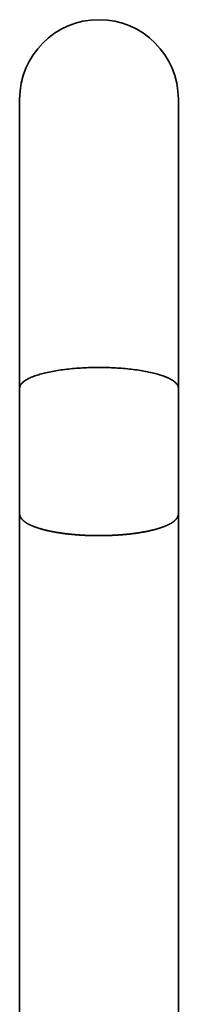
# Model space of a CAD drawing. Header units: millimetres. Extents: x 8 to 783, y 12 to 771.
# Tile 10 of 11: x 366 to 390, y 623 to 771. Entities that reach past the tile are written whole.
import ezdxf

# ---------------------------------------------------------------- set-up
doc = ezdxf.new("R2010")
doc.units = ezdxf.units.MM

msp = doc.modelspace()

# ---------------------------------------------------------------- linework, layer by layer
at = {"color": 7, "linetype": 'Continuous', "lineweight": 35}
for p, q in [((365.8, 759.04), (365.8, 724.92)), ((389.8, 724.92), (389.8, 759.04)), ((365.8, 724.92), (365.8, 715.74)), ((389.8, 715.74), (389.8, 724.92)), ((365.8, 715.74), (365.8, 715.52)), ((365.8, 715.74), (365.8, 715.74)), ((365.8, 715.52), (365.8, 696.61)), ((389.8, 715.52), (389.8, 715.74)), ((389.8, 696.61), (389.8, 715.52)), ((365.8, 696.61), (365.8, 566.43)), ((389.8, 566.43), (389.8, 696.61))]:
    msp.add_line(p, q, dxfattribs=at)
at = {"color": 7, "linetype": 'Continuous', "lineweight": 35, "flags": 128}
msp.add_lwpolyline([(389.8, 715.52), (389.8, 715.6), (389.78, 715.69), (389.76, 715.77), (389.74, 715.85), (389.7, 715.93), (389.65, 716.01), (389.6, 716.09), (389.54, 716.17), (389.47, 716.25), (389.39, 716.33), (389.31, 716.41), (389.21, 716.48), (389.11, 716.56), (389, 716.64), (388.89, 716.71), (388.76, 716.79), (388.63, 716.86), (388.49, 716.93), (388.35, 717.01), (388.19, 717.08), (388.03, 717.15), (387.86, 717.21), (387.69, 717.28), (387.51, 717.35), (387.32, 717.41), (387.13, 717.48), (386.93, 717.54), (386.72, 717.6), (386.51, 717.66), (386.29, 717.72), (386.06, 717.78), (385.83, 717.83), (385.59, 717.89), (385.35, 717.94), (385.11, 717.99), (384.85, 718.04), (384.6, 718.08), (384.34, 718.13), (384.07, 718.17), (383.8, 718.21), (383.53, 718.25), (383.25, 718.29), (382.97, 718.33), (382.68, 718.36), (382.39, 718.39), (382.1, 718.42), (381.81, 718.45), (381.51, 718.48), (381.21, 718.5), (380.91, 718.52), (380.6, 718.54), (380.3, 718.56), (379.99, 718.58), (379.68, 718.59), (379.37, 718.6), (379.06, 718.61), (378.74, 718.62), (378.43, 718.63), (378.12, 718.63), (377.8, 718.63), (377.49, 718.63), (377.17, 718.63), (376.86, 718.62), (376.55, 718.61), (376.23, 718.6), (375.92, 718.59), (375.61, 718.58), (375.31, 718.56), (375, 718.54), (374.7, 718.52), (374.39, 718.5), (374.09, 718.48), (373.8, 718.45), (373.5, 718.42), (373.21, 718.39), (372.92, 718.36), (372.63, 718.33), (372.35, 718.29), (372.08, 718.25), (371.8, 718.21), (371.53, 718.17), (371.27, 718.13), (371, 718.08), (370.75, 718.04), (370.5, 717.99), (370.25, 717.94), (370.01, 717.89), (369.77, 717.83), (369.54, 717.78), (369.32, 717.72), (369.1, 717.66), (368.88, 717.6), (368.68, 717.54), (368.48, 717.48), (368.28, 717.41), (368.09, 717.35), (367.91, 717.28), (367.74, 717.21), (367.57, 717.15), (367.41, 717.08), (367.26, 717.01), (367.11, 716.93), (366.97, 716.86), (366.84, 716.79), (366.71, 716.71), (366.6, 716.64), (366.49, 716.56), (366.39, 716.48), (366.3, 716.41), (366.21, 716.33), (366.13, 716.25), (366.06, 716.17), (366, 716.09), (365.95, 716.01), (365.9, 715.93), (365.87, 715.85), (365.84, 715.77), (365.82, 715.69), (365.81, 715.6), (365.8, 715.52)], dxfattribs=at)
at = {"color": 7, "linetype": 'Continuous', "lineweight": 35}
msp.add_arc((377.8, 759.04), 12, 0, 180, dxfattribs=at)
for points, knots in [([(365.8, 715.74), (365.8, 715.72), (365.8, 715.69), (365.8, 715.65), (365.81, 715.63), (365.81, 715.62), (365.81, 715.62)], [0, 0, 0, 0, 0.369269, 0.695964, 0.98012, 1, 1, 1, 1]), ([(389.79, 715.61), (389.8, 715.62), (389.8, 715.65), (389.8, 715.69), (389.8, 715.72), (389.8, 715.74)], [0, 0, 0, 0, 0.270243, 0.610582, 1, 1, 1, 1]), ([(365.8, 696.61), (365.8, 696.61), (365.8, 696.59), (365.8, 696.54), (365.81, 696.48), (365.82, 696.42), (365.83, 696.36), (365.85, 696.29), (365.87, 696.23), (365.89, 696.17), (365.92, 696.11), (365.95, 696.04), (365.99, 695.98), (366.03, 695.92), (366.08, 695.86), (366.12, 695.8), (366.17, 695.74), (366.22, 695.68), (366.28, 695.63), (366.34, 695.57), (366.4, 695.52), (366.46, 695.46), (366.53, 695.41), (366.6, 695.36), (366.67, 695.31), (366.75, 695.26), (366.82, 695.21), (366.9, 695.16), (366.99, 695.11), (367.07, 695.06), (367.16, 695.01), (367.25, 694.96), (367.35, 694.92), (367.44, 694.87), (367.54, 694.83), (367.65, 694.78), (367.75, 694.74), (367.86, 694.69), (367.97, 694.65), (368.08, 694.61), (368.19, 694.57), (368.31, 694.53), (368.43, 694.49), (368.55, 694.44), (368.68, 694.4), (368.81, 694.36), (368.95, 694.32), (369.09, 694.28), (369.23, 694.24), (369.38, 694.2), (369.53, 694.16), (369.69, 694.12), (369.85, 694.08), (370.01, 694.05), (370.17, 694.01), (370.34, 693.98), (370.5, 693.94), (370.67, 693.91), (370.84, 693.87), (371.02, 693.84), (371.19, 693.81), (371.37, 693.78), (371.55, 693.75), (371.74, 693.72), (371.92, 693.69), (372.11, 693.67), (372.29, 693.64), (372.47, 693.62), (372.65, 693.59), (372.83, 693.57), (373, 693.55), (373.18, 693.53), (373.36, 693.51), (373.53, 693.49), (373.71, 693.48), (373.89, 693.46), (374.07, 693.44), (374.26, 693.43), (374.44, 693.41), (374.62, 693.4), (374.81, 693.39), (374.99, 693.37), (375.18, 693.36), (375.36, 693.35), (375.55, 693.34), (375.74, 693.33), (375.92, 693.32), (376.11, 693.32), (376.3, 693.31), (376.49, 693.3), (376.67, 693.3), (376.86, 693.3), (377.04, 693.29), (377.22, 693.29), (377.37, 693.29), (377.51, 693.29), (377.65, 693.29), (377.74, 693.29), (377.8, 693.29)], [0, 0, 0, 0, 0.001654, 0.011131, 0.020669, 0.030288, 0.040015, 0.049871, 0.05988, 0.070062, 0.080433, 0.091007, 0.10179, 0.112785, 0.123986, 0.135381, 0.145715, 0.156131, 0.166614, 0.177149, 0.187724, 0.198325, 0.208943, 0.21957, 0.230198, 0.240821, 0.251436, 0.262041, 0.272633, 0.283212, 0.293778, 0.304329, 0.314867, 0.32539, 0.335901, 0.346398, 0.356883, 0.367356, 0.377818, 0.38827, 0.398711, 0.409143, 0.419565, 0.429979, 0.441571, 0.451968, 0.463527, 0.47391, 0.485441, 0.496989, 0.508525, 0.52005, 0.531564, 0.543069, 0.554565, 0.566054, 0.577536, 0.589012, 0.600485, 0.611953, 0.623419, 0.634884, 0.646348, 0.657813, 0.66928, 0.68075, 0.692225, 0.702523, 0.713978, 0.724271, 0.734562, 0.744851, 0.755137, 0.765421, 0.775702, 0.785981, 0.796256, 0.806528, 0.816797, 0.827062, 0.837322, 0.847578, 0.857827, 0.86807, 0.878304, 0.888528, 0.898739, 0.908931, 0.9191, 0.929235, 0.939317, 0.949316, 0.959163, 0.968689, 0.977855, 0.984339, 0.990839, 1, 1, 1, 1]), ([(377.8, 693.29), (377.87, 693.29), (377.96, 693.29), (378.11, 693.29), (378.23, 693.29), (378.38, 693.29), (378.53, 693.29), (378.69, 693.29), (378.86, 693.3), (379.03, 693.3), (379.2, 693.31), (379.38, 693.31), (379.56, 693.32), (379.74, 693.33), (379.92, 693.34), (380.1, 693.34), (380.28, 693.35), (380.46, 693.36), (380.65, 693.38), (380.83, 693.39), (381.01, 693.4), (381.19, 693.41), (381.37, 693.43), (381.56, 693.44), (381.74, 693.46), (381.92, 693.48), (382.1, 693.5), (382.27, 693.51), (382.45, 693.53), (382.63, 693.55), (382.8, 693.57), (382.98, 693.6), (383.15, 693.62), (383.32, 693.64), (383.49, 693.67), (383.66, 693.69), (383.83, 693.72), (384, 693.74), (384.16, 693.77), (384.32, 693.8), (384.49, 693.82), (384.65, 693.85), (384.8, 693.88), (384.96, 693.91), (385.11, 693.94), (385.27, 693.98), (385.42, 694.01), (385.56, 694.04), (385.71, 694.07), (385.86, 694.11), (386, 694.14), (386.14, 694.18), (386.28, 694.22), (386.41, 694.25), (386.55, 694.29), (386.68, 694.33), (386.81, 694.37), (386.93, 694.41), (387.06, 694.45), (387.18, 694.49), (387.3, 694.53), (387.42, 694.57), (387.53, 694.61), (387.64, 694.65), (387.75, 694.7), (387.86, 694.74), (387.96, 694.78), (388.06, 694.83), (388.16, 694.88), (388.26, 694.92), (388.35, 694.97), (388.45, 695.01), (388.53, 695.06), (388.62, 695.11), (388.7, 695.16), (388.78, 695.21), (388.86, 695.26), (388.94, 695.31), (389.01, 695.36), (389.08, 695.41), (389.14, 695.47), (389.21, 695.52), (389.27, 695.57), (389.33, 695.63), (389.38, 695.68), (389.43, 695.74), (389.48, 695.8), (389.52, 695.85), (389.57, 695.91), (389.6, 695.97), (389.64, 696.03), (389.67, 696.08), (389.7, 696.14), (389.72, 696.2), (389.74, 696.26), (389.76, 696.32), (389.78, 696.38), (389.79, 696.44), (389.8, 696.5), (389.8, 696.56), (389.8, 696.6), (389.8, 696.61)], [0, 0, 0, 0, 0.010937, 0.015444, 0.022919, 0.030695, 0.039047, 0.047772, 0.056787, 0.066027, 0.075446, 0.085009, 0.09469, 0.104469, 0.114331, 0.124263, 0.134254, 0.144298, 0.154387, 0.164516, 0.174679, 0.184874, 0.195096, 0.205342, 0.215611, 0.225899, 0.236205, 0.246527, 0.256864, 0.267214, 0.277576, 0.287949, 0.298332, 0.308724, 0.319125, 0.329533, 0.339948, 0.35037, 0.360798, 0.371231, 0.381669, 0.392112, 0.402559, 0.41301, 0.423465, 0.433924, 0.444386, 0.45485, 0.465318, 0.475789, 0.486262, 0.496738, 0.507216, 0.517698, 0.528181, 0.538667, 0.549156, 0.559648, 0.570142, 0.58064, 0.59114, 0.601644, 0.612152, 0.622663, 0.633179, 0.643699, 0.654223, 0.664753, 0.675288, 0.685829, 0.696376, 0.70693, 0.717489, 0.728055, 0.738626, 0.749204, 0.759786, 0.770371, 0.780957, 0.791542, 0.80212, 0.812686, 0.823233, 0.833753, 0.844235, 0.854671, 0.865048, 0.875355, 0.885581, 0.895716, 0.905753, 0.915688, 0.925521, 0.935255, 0.944899, 0.954463, 0.963962, 0.973414, 0.982839, 0.992258, 1, 1, 1, 1])]:
    msp.add_open_spline(points, degree=3, knots=knots, dxfattribs=at)

doc.saveas('drawing.dxf')
